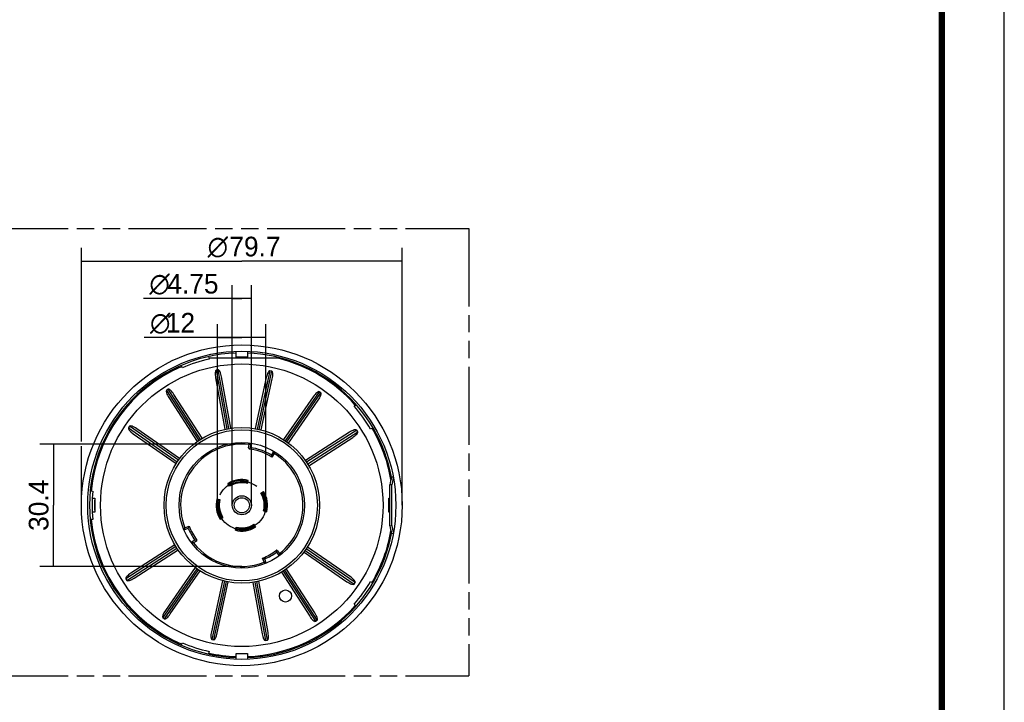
# Model space of a CAD drawing. Header units: millimetres. Extents: x 0 to 210, y 0 to 297.
# Tile 6 of 11: x 100 to 210, y 130 to 206. Entities that reach past the tile are written whole.
import ezdxf
from ezdxf.enums import TextEntityAlignment as Align

# ---------------------------------------------------------------- set-up
doc = ezdxf.new("R2010")
doc.units = ezdxf.units.MM
doc.header["$LTSCALE"] = 19.36
doc.linetypes.add('PHANTOM', pattern=[0.8, 0.45, -0.05, 0.1, -0.05, 0.1, -0.05])
doc.layers.get('0').update_dxf_attribs({"linetype": 'CONTINUOUS'})
for name, color, linetype in [('DEFAULT_3', 7, 'PHANTOM'), ('Z_CURVE', 7, 'CONTINUOUS'), ('Z_DIM_2D', 7, 'CONTINUOUS')]:
    doc.layers.add(name, color=color, linetype=linetype)
doc.styles.add('TEXTSTYLE_3', font='tridonic-metric-print-light.otf')
doc.styles.add('TEXTSTYLE_4', font='gdt', dxfattribs={"width": 0.7})
doc.dimstyles.new('DIMSTYLE_2', dxfattribs={"dimtxt": 2.2, "dimasz": 3.5, "dimexe": 1.5, "dimexo": 0, "dimgap": 0.55, "dimtad": 1, "dimdec": 3, "dimlfac": 2.222222, "dimdsep": 46, "dimtxsty": 'TEXTSTYLE_3', "dimcen": 0.09, "dimclrt": 5, "dimadec": 3, "dimazin": 2, "dimtp": 0.3, "dimtm": 0.3, "dimtfac": 1, "dimtdec": 3, "dimtofl": 0, "dimtmove": 0, "dimatfit": 3, "dimfxl": 0, "dimtolj": 1, "dimarcsym": 0})
doc.dimstyles.new('DIMSTYLE_3', dxfattribs={"dimtxt": 2.2, "dimasz": 3.5, "dimexe": 1.5, "dimexo": 0, "dimgap": 0.55, "dimtad": 1, "dimdec": 3, "dimlfac": 2.222222, "dimdsep": 46, "dimtxsty": 'TEXTSTYLE_3', "dimcen": 0.09, "dimclrt": 5, "dimadec": 3, "dimazin": 2, "dimtp": 0.1, "dimtm": 0.1, "dimtfac": 1, "dimtdec": 3, "dimtofl": 0, "dimtmove": 0, "dimatfit": 3, "dimfxl": 0, "dimtolj": 1, "dimarcsym": 0})
doc.dimstyles.new('DIMSTYLE_4', dxfattribs={"dimtxt": 2.2, "dimasz": 3.5, "dimexe": 1.5, "dimexo": 0, "dimgap": 0.55, "dimtad": 1, "dimdec": 3, "dimlfac": 2.222222, "dimdsep": 46, "dimtxsty": 'TEXTSTYLE_3', "dimcen": 0.09, "dimclrt": 5, "dimadec": 3, "dimazin": 2, "dimtp": 0.2, "dimtm": 0.2, "dimtfac": 1, "dimtdec": 3, "dimtofl": 0, "dimtmove": 0, "dimatfit": 3, "dimfxl": 0, "dimtolj": 1, "dimarcsym": 0})

# ---------------------------------------------------------------- blocks, each defined once
blk = doc.blocks.new('*D2')
at = {"layer": 'Z_DIM_2D', "color": 2, "linetype": 'Continuous', "transparency": 16777216}
for p, q in [((106.8, 158.85), (106.8, 180.5)), ((142.67, 151.73), (142.67, 180.5)), ((106.8, 179), (124.73, 179)), ((142.67, 179), (124.73, 179)), ((106.8, 151.73), (106.8, 158.34))]:
    blk.add_line(p, q, dxfattribs=at)
at = {"layer": 'Z_DIM_2D', "color": 5, "linetype": 'Continuous', "transparency": 16777216}
for s, style, p in [('79.7', 'TEXTSTYLE_3', (126.2, 179.55)), ('n', 'TEXTSTYLE_4', (122.05, 179.55))]:
    blk.add_text(s, height=2.2, dxfattribs=dict(at, style=style)).set_placement(p, align=Align.CENTER)
blk = doc.blocks.new('_NONE')
blk = doc.blocks.new('*D3')
at = {"layer": 'Z_DIM_2D', "color": 2, "linetype": 'Continuous', "transparency": 16777216}
for p, q in [((124.73, 158.57), (102.16, 158.57)), ((103.66, 158.57), (103.66, 151.73)), ((103.66, 144.89), (103.66, 151.73)), ((124.73, 144.89), (102.16, 144.89))]:
    blk.add_line(p, q, dxfattribs=at)
at = {"layer": 'Z_DIM_2D', "color": 5, "linetype": 'Continuous', "transparency": 16777216, "style": 'TEXTSTYLE_3'}
blk.add_text('30.4', height=2.2, rotation=90, dxfattribs=at).set_placement((103.11, 151.73), align=Align.CENTER)
blk = doc.blocks.new('*D5')
at = {"layer": 'Z_DIM_2D', "color": 2, "linetype": 'Continuous', "transparency": 16777216}
for p, q in [((123.66, 151.73), (123.66, 176.35)), ((125.8, 151.73), (125.8, 176.35)), ((124.73, 174.85), (113.74, 174.85)), ((123.66, 174.85), (124.73, 174.85)), ((125.8, 174.85), (124.73, 174.85))]:
    blk.add_line(p, q, dxfattribs=at)
at = {"layer": 'Z_DIM_2D', "color": 5, "linetype": 'Continuous', "transparency": 16777216}
for s, style, p in [('4.75', 'TEXTSTYLE_3', (122.13, 175.4)), ('n', 'TEXTSTYLE_4', (116.68, 175.4))]:
    blk.add_text(s, height=2.2, dxfattribs=dict(at, style=style)).set_placement(p, align=Align.RIGHT)
blk = doc.blocks.new('*D6')
at = {"layer": 'Z_DIM_2D', "color": 2, "linetype": 'Continuous', "transparency": 16777216}
for p, q in [((122.03, 151.73), (122.03, 171.98)), ((127.43, 151.73), (127.43, 171.98)), ((124.73, 170.48), (113.81, 170.48)), ((122.03, 170.48), (124.73, 170.48)), ((127.43, 170.48), (124.73, 170.48))]:
    blk.add_line(p, q, dxfattribs=at)
at = {"layer": 'Z_DIM_2D', "color": 5, "linetype": 'Continuous', "transparency": 16777216}
for s, style, p in [('12', 'TEXTSTYLE_3', (119.51, 171.03)), ('n', 'TEXTSTYLE_4', (116.75, 171.03))]:
    blk.add_text(s, height=2.2, dxfattribs=dict(at, style=style)).set_placement(p, align=Align.RIGHT)

msp = doc.modelspace()

# ---------------------------------------------------------------- linework, layer by layer
at = {"color": 2, "linetype": 'Continuous'}
msp.add_line((210, 0), (210, 297), dxfattribs=at)
at = {"color": 7, "linetype": 'Continuous'}
for p, q in [((124.10353, 168.2917), (124.10353, 168.94617)), ((125.36353, 168.94617), (125.36353, 168.2917)), ((118.08527, 167.09491), (117.96911, 167.36335)), ((121.018, 168.354), (121.08181, 168.06854)), ((128.79626, 168.1567), (121.0621, 168.1567)), ((125.36353, 168.2917), (124.10353, 168.2917)), ((122.09848, 166.8606), (121.87711, 166.82037)), ((128.08864, 166.71737), (127.86872, 166.76491)), ((121.8031, 165.96925), (122.84656, 160.22746)), ((123.51068, 160.34815), (122.46722, 166.08994)), ((127.47464, 166.00691), (126.24138, 160.30287)), ((126.90114, 160.16023), (128.1344, 165.86427)), ((116.50948, 164.70059), (116.32036, 164.57871)), ((120.30639, 159.2243), (117.14507, 164.12971)), ((133.56802, 164.2927), (133.38303, 164.42079)), ((116.57769, 163.76406), (119.73901, 158.85865)), ((132.72887, 163.8713), (129.40665, 159.0734)), ((129.9616, 158.68913), (133.28382, 163.48703)), ((137.29039, 162.80206), (137.50979, 162.99549)), ((112.17252, 160.56619), (112.04443, 160.3812)), ((112.59393, 159.72704), (117.39183, 156.40482)), ((117.77609, 156.95977), (112.97819, 160.28199)), ((136.76589, 159.88754), (131.86048, 156.72622)), ((137.70242, 159.95574), (137.58054, 160.14487)), ((139.39412, 160.40194), (139.14235, 160.25305)), ((125.5651, 158.52096), (125.63439, 158.572)), ((125.63439, 158.572), (125.70431, 158.62302)), ((125.68889, 158.18638), (125.77487, 158.67403)), ((125.70431, 158.62302), (125.77487, 158.67403)), ((132.22613, 156.15884), (137.13154, 159.32016)), ((125.49951, 158.14893), (125.5651, 158.52096)), ((125.51961, 158.06283), (125.60415, 158.12491)), ((125.60415, 158.12491), (125.68889, 158.18638)), ((128.29969, 157.77842), (128.03729, 157.35849)), ((128.35818, 157.53235), (128.09587, 157.11256)), ((128.29969, 157.77842), (128.32946, 157.65492)), ((128.32946, 157.65492), (128.35818, 157.53235)), ((128.03729, 157.35849), (128.05732, 157.27607)), ((128.05732, 157.27607), (128.07684, 157.1941)), ((128.07684, 157.1941), (128.09587, 157.11256)), ((123.37212, 153.8523), (123.17764, 154.15525)), ((125.36449, 154.17143), (125.45462, 154.51996)), ((141.6726, 154.86266), (141.47441, 154.87001)), ((107.77662, 153.3346), (108.06782, 153.30707)), ((126.85413, 153.0931), (127.15708, 153.28759)), ((141.50953, 154.00555), (141.28453, 154.0267)), ((141.28453, 149.4367), (141.28453, 154.0267)), ((141.50953, 149.45784), (141.50953, 154.00555)), ((108.01206, 152.5192), (108.30853, 152.5192)), ((108.30853, 152.5192), (108.30853, 150.9442)), ((121.94526, 152.45279), (122.2938, 152.36265)), ((141.15853, 152.5192), (141.28453, 152.5192)), ((141.15853, 150.9442), (141.15853, 152.5192)), ((108.30853, 150.9442), (108.01206, 150.9442)), ((127.17326, 151.10074), (127.52179, 151.0106)), ((141.28453, 150.9442), (141.15853, 150.9442)), ((108.06782, 150.15632), (107.77662, 150.1288)), ((122.30998, 150.1758), (122.61292, 150.37029)), ((118.27011, 148.99223), (118.73083, 149.17371)), ((118.27011, 148.99223), (118.31964, 149.10921)), ((118.36947, 149.22483), (118.83003, 149.40625)), ((118.76376, 149.25188), (118.73083, 149.17371)), ((118.79682, 149.32939), (118.76376, 149.25188)), ((118.83003, 149.40625), (118.79682, 149.32939)), ((124.01243, 148.94343), (124.10257, 149.29196)), ((126.28942, 149.30815), (126.09493, 149.61109)), ((141.28453, 149.4367), (141.50953, 149.45784)), ((119.49384, 147.84309), (119.08821, 147.55907)), ((119.17418, 147.54524), (119.08821, 147.55907)), ((119.2597, 147.53188), (119.17418, 147.54524)), ((119.65423, 147.73565), (119.34478, 147.51898)), ((119.59722, 147.82663), (119.49384, 147.84309)), ((119.7009, 147.81075), (119.59722, 147.82663)), ((141.47441, 148.59339), (141.6726, 148.60074)), ((117.24092, 147.30456), (112.33552, 144.14324)), ((112.70117, 143.57586), (117.60658, 146.73718)), ((119.34478, 147.51898), (119.2597, 147.53188)), ((128.63859, 146.59539), (128.62214, 146.49201)), ((128.62214, 146.49201), (128.90616, 146.08638)), ((128.65447, 146.69907), (128.63859, 146.59539)), ((128.72957, 146.6524), (128.94625, 146.34295)), ((131.69097, 146.50363), (136.48886, 143.1814)), ((136.87313, 143.73635), (132.07523, 147.05857)), ((127.05898, 145.8282), (127.13584, 145.79499)), ((127.2404, 145.36764), (127.05898, 145.8282)), ((127.13584, 145.79499), (127.21335, 145.76192)), ((127.21335, 145.76192), (127.29151, 145.729)), ((127.473, 145.26828), (127.29151, 145.729)), ((128.91998, 146.17235), (128.90616, 146.08638)), ((128.93335, 146.25787), (128.91998, 146.17235)), ((128.94625, 146.34295), (128.93335, 146.25787)), ((119.50546, 144.77426), (116.18324, 139.97636)), ((116.73818, 139.5921), (120.0604, 144.38999)), ((127.473, 145.26828), (127.35601, 145.31781)), ((129.16067, 144.23909), (132.32199, 139.33368)), ((132.88937, 139.69934), (129.72805, 144.60475)), ((111.76463, 143.50765), (111.88652, 143.31853)), ((122.56592, 143.30317), (121.33266, 137.59913)), ((121.99242, 137.45648), (123.22567, 143.16052)), ((127.66396, 137.49414), (126.6205, 143.23593)), ((139.14235, 143.21034), (139.39412, 143.06145)), ((125.95637, 143.11524), (126.99984, 137.37345)), ((137.29453, 142.89721), (137.42262, 143.08219)), ((137.50979, 140.4679), (137.29039, 140.66134)), ((115.89904, 139.17069), (116.08402, 139.0426)), ((132.95757, 138.7628), (133.1467, 138.88469)), ((121.37841, 136.74603), (121.59833, 136.69848)), ((127.36857, 136.6028), (127.58995, 136.64303)), ((117.96911, 136.10004), (118.08527, 136.36848)), ((121.08181, 135.39485), (121.018, 135.10939)), ((124.10353, 135.1717), (125.36353, 135.1717)), ((124.10353, 134.51722), (124.10353, 135.1717)), ((125.36353, 135.1717), (125.36353, 134.51722))]:
    msp.add_line(p, q, dxfattribs=at)
at = {"color": 9, "linetype": 'Continuous'}
for p, q in [((121.87711, 166.82037), (123.06793, 160.26769)), ((123.28931, 160.30792), (122.09848, 166.8606)), ((127.86872, 166.76491), (126.4613, 160.25532)), ((126.68122, 160.20778), (128.08864, 166.71737)), ((116.32036, 164.57871), (119.92813, 158.98053)), ((120.11726, 159.10242), (116.50948, 164.70059)), ((133.38303, 164.42079), (129.59163, 158.94531)), ((129.77662, 158.81722), (133.56802, 164.2927)), ((112.04443, 160.3812), (117.51991, 156.5898)), ((117.648, 156.77478), (112.17252, 160.56619)), ((137.58054, 160.14487), (131.98236, 156.53709)), ((132.10425, 156.34796), (137.70242, 159.95574)), ((125.29493, 154.44166), (125.26109, 154.31079)), ((123.42682, 154.01699), (123.3538, 154.13074)), ((127.01882, 153.0384), (127.13257, 153.11143)), ((122.02357, 152.2931), (122.15443, 152.25925)), ((127.44349, 151.17029), (127.31262, 151.20414)), ((122.44823, 150.42499), (122.33449, 150.35197)), ((124.17213, 149.02174), (124.20597, 149.1526)), ((126.04023, 149.4464), (126.11326, 149.33266)), ((117.36281, 147.11543), (111.76463, 143.50765)), ((111.88652, 143.31853), (117.48469, 146.9263)), ((131.81905, 146.68861), (137.29453, 142.89721)), ((137.42262, 143.08219), (131.94714, 146.87359)), ((119.69044, 144.64617), (115.89904, 139.17069)), ((116.08402, 139.0426), (119.87542, 144.51808)), ((129.34979, 144.36098), (132.95757, 138.7628)), ((133.1467, 138.88469), (129.53892, 144.48286)), ((122.78583, 143.25562), (121.37841, 136.74603)), ((121.59833, 136.69848), (123.00575, 143.20807)), ((126.17775, 143.15547), (127.36857, 136.6028)), ((127.58995, 136.64303), (126.39912, 143.1957))]:
    msp.add_line(p, q, dxfattribs=at)
at = {"color": 7, "linetype": 'Continuous', "const_width": 0.7}
msp.add_lwpolyline([(203, 7), (203, 290)], dxfattribs=at)
at = {"color": 7, "linetype": 'Continuous'}
for points in [[(125.26109, 154.31079), (125.28587, 154.30433), (125.30905, 154.29589), (125.32964, 154.28566), (125.34739, 154.27391), (125.36183, 154.26079), (125.37205, 154.24698), (125.37735, 154.23317), (125.37689, 154.2194)], [(125.44222, 154.47199), (125.43631, 154.4602), (125.42544, 154.4507), (125.40987, 154.44321), (125.39045, 154.4381), (125.36823, 154.43558), (125.3442, 154.43543), (125.31947, 154.43755), (125.29493, 154.44166)], [(123.3538, 154.13074), (123.33074, 154.11878), (123.3076, 154.10894), (123.28519, 154.1018), (123.26399, 154.0975), (123.24451, 154.09629), (123.22759, 154.09841), (123.21403, 154.10399), (123.2044, 154.11355)], [(123.34535, 153.894), (123.34068, 153.90646), (123.34119, 153.92093), (123.34651, 153.93749), (123.35638, 153.95504), (123.37017, 153.97231), (123.38702, 153.98884), (123.40618, 154.00388), (123.42682, 154.01699)], [(126.89583, 153.11987), (126.90829, 153.12455), (126.92276, 153.12404), (126.93932, 153.11871), (126.95687, 153.10884), (126.97414, 153.09505), (126.99067, 153.0782), (127.00571, 153.05904), (127.01882, 153.0384)], [(127.13257, 153.11143), (127.12061, 153.13448), (127.11077, 153.15762), (127.10363, 153.18003), (127.09933, 153.20123), (127.09812, 153.22071), (127.10024, 153.23763), (127.10583, 153.2512), (127.11538, 153.26082)], [(121.99323, 152.44039), (122.00502, 152.43448), (122.01453, 152.42361), (122.02201, 152.40804), (122.02713, 152.38862), (122.02964, 152.3664), (122.02979, 152.34237), (122.02767, 152.31764), (122.02357, 152.2931)], [(122.15443, 152.25925), (122.16089, 152.28404), (122.16933, 152.30722), (122.17956, 152.32781), (122.19132, 152.34556), (122.20443, 152.36), (122.21824, 152.37022), (122.23205, 152.37552), (122.24583, 152.37506)], [(127.31262, 151.20414), (127.30617, 151.17936), (127.29772, 151.15617), (127.28749, 151.13558), (127.27574, 151.11784), (127.26262, 151.1034), (127.24881, 151.09317), (127.235, 151.08788), (127.22123, 151.08833)], [(127.47382, 151.02301), (127.46204, 151.02891), (127.45253, 151.03979), (127.44504, 151.05535), (127.43993, 151.07477), (127.43741, 151.09699), (127.43726, 151.12103), (127.43938, 151.14575), (127.44349, 151.17029)], [(122.33449, 150.35197), (122.34645, 150.32891), (122.35629, 150.30577), (122.36342, 150.28336), (122.36773, 150.26216), (122.36893, 150.24268), (122.36682, 150.22576), (122.36123, 150.21219), (122.35167, 150.20257)], [(122.57122, 150.34352), (122.55877, 150.33885), (122.54429, 150.33936), (122.52773, 150.34468), (122.51019, 150.35455), (122.49291, 150.36834), (122.47639, 150.38519), (122.46134, 150.40435), (122.44823, 150.42499)], [(118.31964, 149.10921), (118.35283, 149.18644), (118.36947, 149.22483)], [(124.02484, 148.9914), (124.03075, 149.00319), (124.04162, 149.0127), (124.05719, 149.02019), (124.07661, 149.0253), (124.09883, 149.02781), (124.12286, 149.02796), (124.14759, 149.02584), (124.17213, 149.02174)], [(124.20597, 149.1526), (124.18119, 149.15906), (124.158, 149.1675), (124.13741, 149.17773), (124.11967, 149.18949), (124.10523, 149.2026), (124.095, 149.21641), (124.08971, 149.23022), (124.09016, 149.24399)], [(126.1217, 149.56939), (126.12638, 149.55694), (126.12587, 149.54246), (126.12054, 149.5259), (126.11067, 149.50836), (126.09688, 149.49108), (126.08003, 149.47455), (126.06087, 149.45951), (126.04023, 149.4464)], [(126.11326, 149.33266), (126.13631, 149.34462), (126.15945, 149.35446), (126.18185, 149.36159), (126.20305, 149.3659), (126.22253, 149.3671), (126.23945, 149.36499), (126.25303, 149.3594), (126.26265, 149.34984)], [(127.35601, 145.31781), (127.27878, 145.351), (127.2404, 145.36764)]]:
    msp.add_lwpolyline(points, dxfattribs=at)
for centre, radius in [((124.73353, 151.7317), 17.9325), ((124.73353, 151.7317), 17.226), ((124.73353, 151.7317), 15.795), ((124.73353, 151.7317), 8.69625), ((124.73353, 151.7317), 8.451), ((124.73353, 151.7317), 7.02), ((124.73353, 151.7317), 1.06875), ((124.73353, 151.7317), 0.84375), ((129.61472, 141.5958), 0.675)]:
    msp.add_circle(centre, radius, dxfattribs=at)
for centre, radius, start, end in [((124.73353, 151.7317), 17.0325, 92.1197462, 267.8802538), ((124.73353, 151.7317), 17.0325, 10.6176517, 87.8802538), ((124.73353, 151.7317), 16.74, 102.6, 113.4), ((124.73353, 151.7317), 16.92, 41.4, 76.1067273), ((124.73353, 151.7317), 16.92, 113.4, 174.6), ((124.73353, 151.7317), 16.74, 30.6, 41.4), ((124.73353, 151.7317), 16.92, 9.7748936, 30.6), ((124.73353, 151.7317), 6.84, 83.0169613, 201.5), ((125.6103, 158.1294), 0.1125, 170, 262.1965435), ((124.73353, 151.7317), 6.345, 58, 82.1965435), ((124.73353, 151.7317), 6.525, 59.5807738, 81.5807738), ((124.73353, 151.7317), 6.84, 308.0169613, 58), ((124.73353, 151.7317), 2.88, 75.5, 122.7), ((124.73353, 151.7317), 2.7675, 78.2960257, 119.9039743), ((124.73353, 151.7317), 2.52, 75.5, 122.7), ((124.73353, 151.7317), 2.6325, 78.4395345, 119.7604655), ((153.44486, 151.7317), 12.375, 165.3093122, 169.3123655), ((153.44486, 151.7317), 12.15, 165.4232724, 169.2135692), ((124.73353, 151.7317), 16.74, 174.6, 185.4), ((124.73353, 151.7317), 2.52, 345.5, 32.7), ((124.73353, 151.7317), 2.7675, 348.2960257, 29.9039743), ((124.73353, 151.7317), 2.88, 345.5, 32.7), ((124.73353, 151.7317), 2.88, 165.5, 212.7), ((124.73353, 151.7317), 2.7675, 168.2960257, 209.9039743), ((124.73353, 151.7317), 2.6325, 168.4395345, 209.7604655), ((124.73353, 151.7317), 2.52, 165.5, 212.7), ((124.73353, 151.7317), 2.6325, 348.4395345, 29.7604655), ((124.73353, 151.7317), 16.92, 185.4, 246.6), ((124.73353, 151.7317), 6.525, 203.0807738, 216.5807738), ((124.73353, 151.7317), 6.345, 201.5, 217.1965435), ((124.73353, 151.7317), 2.88, 255.5, 302.7), ((124.73353, 151.7317), 2.52, 255.5, 302.7), ((124.73353, 151.7317), 2.7675, 258.2960257, 299.9039743), ((124.73353, 151.7317), 2.6325, 258.4395345, 299.7604655), ((124.73353, 151.7317), 16.92, 329.4, 350.2251064), ((153.44486, 151.7317), 12.375, 190.6876345, 194.6906878), ((153.44486, 151.7317), 12.15, 190.7864308, 194.5767276), ((119.5897, 147.82781), 0.1125, 305, 37.1965435), ((124.73353, 151.7317), 17.0325, 272.1197462, 349.3823483), ((124.73353, 151.7317), 6.84, 218.0169613, 291.5), ((124.73353, 151.7317), 6.345, 291.5, 307.1965435), ((124.73353, 151.7317), 6.525, 293.0807738, 306.5807738), ((128.63742, 146.58787), 0.1125, 35, 127.1965435), ((124.73353, 151.7317), 16.74, 318.6, 329.4), ((124.73353, 151.7317), 16.92, 272.1338467, 318.6), ((124.73353, 151.7317), 16.74, 246.6, 257.4), ((124.73353, 151.7317), 16.92, 257.4, 267.8661533)]:
    msp.add_arc(centre, radius, start, end, dxfattribs=at)
at = {"color": 9, "linetype": 'Continuous'}
for start, end in [(86.3501355, 93.6498645), (177.2559323, 182.7440677), (357.2559323, 2.7440677)]:
    msp.add_arc((124.73353, 151.7317), 16.45993, start, end, dxfattribs=at)
at = {"color": 7, "linetype": 'Continuous'}
for centre, major_axis, start_param, end_param in [((122.02447, 166.00948), (-0.14736, 0.81088), 0, 1.570796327), ((122.24585, 166.04971), (-0.14736, 0.81088), -1.570796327, 0), ((127.69456, 165.95936), (0.17417, 0.80555), 0, 1.570796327), ((127.91448, 165.91181), (0.17417, 0.80555), -1.570796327, 0), ((116.76681, 163.88594), (-0.44646, 0.69277), 0, 1.570796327), ((116.95594, 164.00782), (-0.44646, 0.69277), -1.570796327, 0), ((132.91385, 163.74321), (0.46918, 0.67758), 0, 1.570796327), ((133.09884, 163.61512), (0.46918, 0.67758), -1.570796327, 0), ((112.72202, 159.91202), (0.67758, -0.46918), 3.141592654, 4.71238898), ((112.8501, 160.09701), (0.67758, -0.46918), 1.570796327, 3.141592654), ((136.88777, 159.69841), (0.69277, 0.44646), 0, 1.570796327), ((137.00966, 159.50928), (0.69277, 0.44646), -1.570796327, 0), ((112.4574, 143.95411), (0.69277, 0.44646), 1.570796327, 3.141592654), ((112.57928, 143.76498), (0.69277, 0.44646), -3.141592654, -1.570796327), ((136.61695, 143.36639), (0.67758, -0.46918), -1.570796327, 0), ((136.74504, 143.55137), (0.67758, -0.46918), 0, 1.570796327), ((116.36822, 139.84827), (0.46918, 0.67758), -4.71238898, -3.141592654), ((116.5532, 139.72019), (0.46918, 0.67758), -3.141592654, -1.570796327), ((132.51111, 139.45557), (-0.44646, 0.69277), 1.570796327, 3.141592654), ((132.70024, 139.57745), (-0.44646, 0.69277), -3.141592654, -1.570796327), ((121.55258, 137.55158), (0.17417, 0.80555), 1.570796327, 3.141592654), ((121.7725, 137.50403), (0.17417, 0.80555), -3.141592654, -1.570796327), ((127.22121, 137.41368), (-0.14736, 0.81088), -4.71238898, -3.141592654), ((127.44258, 137.45391), (-0.14736, 0.81088), -3.141592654, -1.570796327)]:
    msp.add_ellipse(centre, major_axis=major_axis, ratio=0.273003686, start_param=start_param, end_param=end_param, dxfattribs=at)
at = {"layer": 'DEFAULT_3', "color": 91, "linetype": 'PHANTOM', "true_color": 0x80ff80}
for p, q in [((50.12864, 182.68), (150.12864, 182.68)), ((150.12864, 182.68), (150.12864, 132.68)), ((50.12864, 132.68), (150.12864, 132.68))]:
    msp.add_line(p, q, dxfattribs=at)
at = {"layer": 'Z_CURVE', "color": 7, "linetype": 'PHANTOM'}
msp.add_circle((124.73353, 151.7317), 2.7, dxfattribs=at)

# ---------------------------------------------------------------- dimensions: what is measured, and where the dimension line sits
at = {"layer": 'Z_DIM_2D', "color": 2, "linetype": 'Continuous'}
for base, p1, p2, dimstyle, picture, middle in [((142.66603, 178.99548), (106.80103, 151.7317), (142.66603, 151.7317), 'DIMSTYLE_2', '*D2', (124.73353, 178.99548)), ((125.80228, 174.84645), (123.66478, 151.7317), (125.80228, 151.7317), 'DIMSTYLE_3', '*D5', (117.93648, 174.84645)), ((127.43353, 170.47544), (122.03353, 151.7317), (127.43353, 151.7317), 'DIMSTYLE_4', '*D6', (116.66209, 170.47544))]:
    dim = msp.add_linear_dim(base=base, p1=p1, p2=p2, text='%%c<>', dimstyle=dimstyle, override={"dimblk1": 'NONE', "dimblk2": 'NONE', "dimsah": 1}, dxfattribs=at)
    dim.commit()
    dim.dimension.update_dxf_attribs({"geometry": picture, "text_midpoint": middle, "dimtype": 160})
dim = msp.add_linear_dim(base=(103.6551, 144.8917), p1=(124.73353, 158.5717), p2=(124.73353, 144.8917), angle=270, dimstyle='DIMSTYLE_2', override={"dimblk1": 'NONE', "dimblk2": 'NONE', "dimsah": 1}, dxfattribs=at)
dim.commit()
dim.dimension.update_dxf_attribs({"geometry": '*D3', "text_midpoint": (103.6551, 151.73349), "dimtype": 160})

doc.saveas('drawing.dxf')
